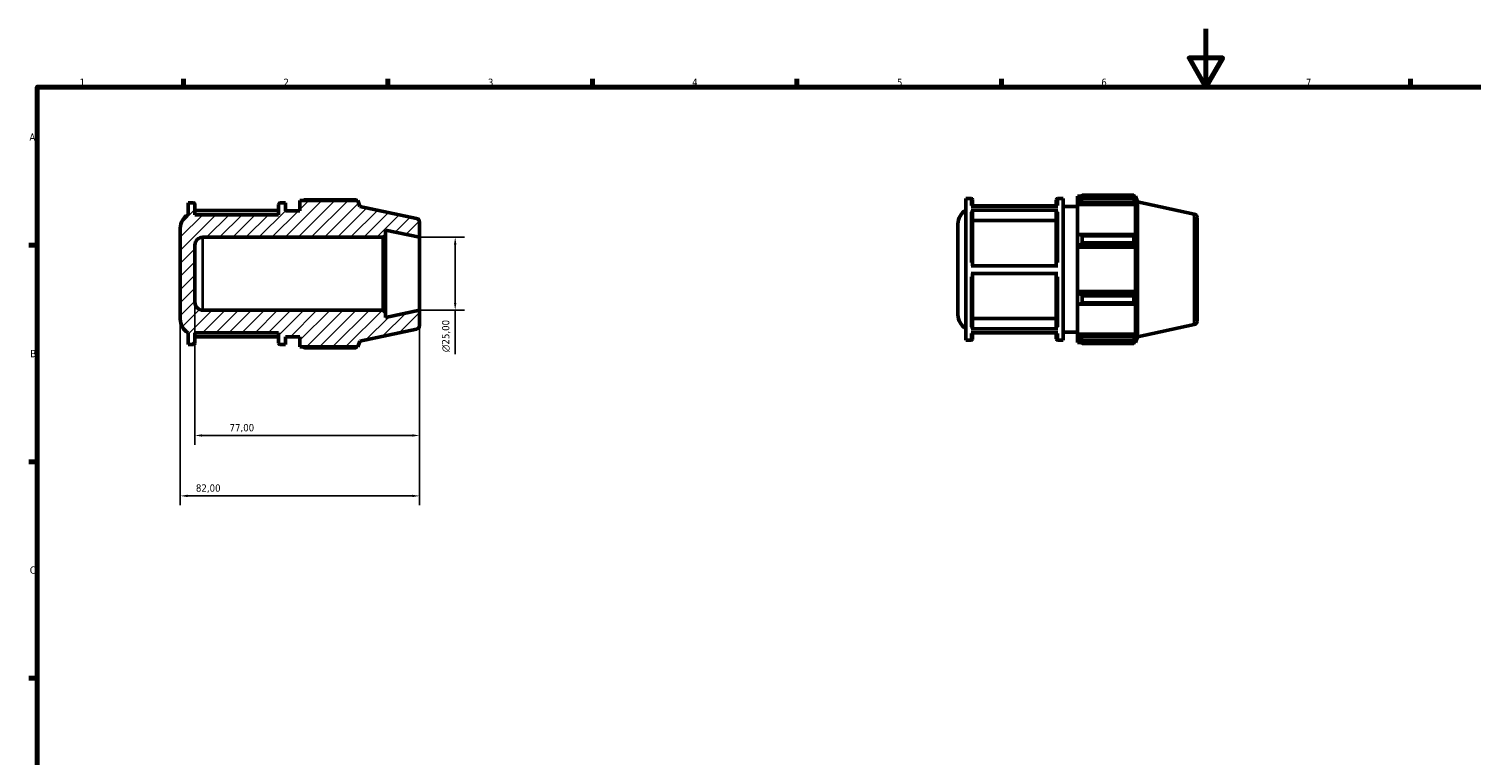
# Model space of a CAD drawing. Header units: millimetres. Extents: x 0 to 914, y 0 to 630.
# Tile 2 of 4: x 17 to 511, y 345 to 594. Entities that reach past the tile are written whole.
import ezdxf

# ---------------------------------------------------------------- set-up
doc = ezdxf.new("R2010")
doc.units = ezdxf.units.MM
for name, color, linetype, lineweight in [('Border (ISO)', 7, 'Continuous', 70), ('Dimension (ISO)', 7, 'Continuous', 25), ('Hatch (ISO)', 7, 'Continuous', 18), ('Visible (ISO)', 7, 'Continuous', 50), ('Visible Narrow (ISO)', 7, 'Continuous', 35)]:
    doc.layers.add(name, color=color, linetype=linetype, lineweight=lineweight)
doc.styles.add('Note Text (ISO)', font='tahoma.ttf')
doc.dimstyles.new('Default (ISO)', dxfattribs={"dimtxt": 2.5, "dimasz": 2.5, "dimexe": 3.175, "dimexo": 0, "dimgap": 0.762, "dimtad": 1, "dimrnd": 1e-08, "dimzin": 0, "dimtxsty": 'Note Text (ISO)', "dimcen": 0.09, "dimdle": 10, "dimclrd": 256, "dimclre": 256, "dimclrt": 232, "dimazin": 0, "dimtfac": 1.40208, "dimtmove": 0, "dimatfit": 3, "dimfxl": 1, "dimtolj": 1, "dimtzin": 0, "dimlwd": -1, "dimlwe": -1, "dimarcsym": 0})

# ---------------------------------------------------------------- blocks, each defined once
blk = doc.blocks.new('Borders Default Border')
at = {"layer": 'Border (ISO)'}
for p, q in [((70.08, 574), (70.08, 576.9)), ((140.17, 574), (140.17, 576.9)), ((210.25, 574), (210.25, 576.9)), ((280.33, 574), (280.33, 576.9)), ((350.42, 574), (350.42, 576.9)), ((490.58, 574), (490.58, 576.9)), ((20, 519.75), (17.1, 519.75)), ((20, 445.5), (17.1, 445.5)), ((20, 371.25), (17.1, 371.25))]:
    blk.add_line(p, q, dxfattribs=at)
at = {"layer": 'Border (ISO)', "flags": 128}
for points in [[(420.5, 594), (420.5, 574), (414.73, 584), (426.27, 584), (420.5, 574)], [(20, 20), (20, 574), (821, 574), (821, 20), (20, 20)]]:
    blk.add_lwpolyline(points, dxfattribs=at)
at = {"layer": 'Border (ISO)', "color": 232, "true_color": 0xca0064, "char_height": 2.5, "attachment_point": 7, "style": 'Note Text (ISO)'}
for s, insert in [('1', (34.48, 574.4)), ('2', (104.37, 574.4)), ('3', (174.43, 574.35)), ('4', (244.42, 574.4)), ('5', (314.64, 574.35)), ('6', (384.66, 574.35)), ('7', (454.77, 574.4)), ('A', (17.29, 555.62)), ('B', (17.59, 481.37)), ('C', (17.43, 407.08))]:
    blk.add_mtext(s, dxfattribs=dict(at, insert=insert))
blk = doc.blocks.new('*D7')
at = {"layer": 'Defpoints', "color": 0, "transparency": 16777216}
for p in [(151, 522.5), (151, 497.5), (163.22, 497.5)]:
    blk.add_point(p, dxfattribs=at)
at = {"layer": 'Dimension (ISO)', "transparency": 16777216}
for p, q in [((151, 522.5), (166.4, 522.5)), ((163.22, 520), (163.22, 500)), ((151, 497.5), (166.4, 497.5)), ((163.22, 497.5), (163.22, 482.37))]:
    blk.add_line(p, q, dxfattribs=at)
for points in [[(162.8, 520), (163.64, 520), (163.22, 522.5)], [(162.8, 500), (163.64, 500), (163.22, 497.5)]]:
    blk.add_solid(points, dxfattribs=at)
at = {"layer": 'Dimension (ISO)', "color": 232, "true_color": 0xca0064, "transparency": 16777216, "insert": (158.7, 483.13), "char_height": 2.5, "attachment_point": 1, "rotation": 90, "style": 'Note Text (ISO)'}
blk.add_mtext('\\A1;\\fAIGDT|b0|i0;\\H2.5000;\\ln\\fTahoma|b0|i0;\\H2.5000;25,00', dxfattribs=at)
blk = doc.blocks.new('*D8')
at = {"layer": 'Defpoints', "color": 0, "transparency": 16777216}
for p in [(74, 500.2), (151, 497.5), (74, 454.54)]:
    blk.add_point(p, dxfattribs=at)
at = {"layer": 'Dimension (ISO)', "transparency": 16777216}
for p, q in [((74, 500.2), (74, 451.37)), ((151, 497.5), (151, 451.37)), ((148.5, 454.54), (76.5, 454.54))]:
    blk.add_line(p, q, dxfattribs=at)
for points in [[(76.5, 454.96), (76.5, 454.12), (74, 454.54)], [(148.5, 454.96), (148.5, 454.12), (151, 454.54)]]:
    blk.add_solid(points, dxfattribs=at)
at = {"layer": 'Dimension (ISO)', "color": 232, "true_color": 0xca0064, "transparency": 16777216, "insert": (85.88, 458.47), "char_height": 2.5, "attachment_point": 1, "style": 'Note Text (ISO)'}
blk.add_mtext('\\A1;77,00', dxfattribs=at)
blk = doc.blocks.new('*D9')
at = {"layer": 'Defpoints', "color": 0, "transparency": 16777216}
for p in [(69, 494.4), (151, 497.5), (69, 433.82)]:
    blk.add_point(p, dxfattribs=at)
at = {"layer": 'Dimension (ISO)', "transparency": 16777216}
for p, q in [((69, 494.4), (69, 430.64)), ((151, 497.5), (151, 430.64)), ((148.5, 433.82), (71.5, 433.82))]:
    blk.add_line(p, q, dxfattribs=at)
for points in [[(71.5, 434.23), (71.5, 433.4), (69, 433.82)], [(148.5, 434.23), (148.5, 433.4), (151, 433.82)]]:
    blk.add_solid(points, dxfattribs=at)
at = {"layer": 'Dimension (ISO)', "color": 232, "true_color": 0xca0064, "transparency": 16777216, "insert": (74.36, 437.76), "char_height": 2.5, "attachment_point": 1, "style": 'Note Text (ISO)'}
blk.add_mtext('\\A1;82,00', dxfattribs=at)

msp = doc.modelspace()

# ---------------------------------------------------------------- hatches: boundary and pattern name
at = {"layer": 'Hatch (ISO)'}
h = msp.add_hatch(dxfattribs=at)
h.set_pattern_fill('ANSI31', color=256, scale=25.4, style=0)
h.set_pattern_definition([(45, (0, 0), (-2.245064, 2.245064), [])])
edge = h.paths.add_edge_path()
edge.add_ellipse((149.75, 527.7378), major_axis=(1.25, 0), ratio=1, start_angle=0, end_angle=78)
edge.add_line((150.0099, 528.9605), (130.5, 533.1074))
edge.add_line((130.5, 533.1074), (129.8493, 535.11))
edge.add_line((129.8493, 535.11), (110, 535.11))
edge.add_line((110, 535.11), (110, 531.6))
edge.add_line((110, 531.6), (105.0429, 531.6))
edge.add_line((105.0429, 531.6), (105.0429, 534.3))
edge.add_line((105.0429, 534.3), (103.2, 534.3))
edge.add_ellipse((103.2, 533.8), major_axis=(0, 0.5), ratio=1, start_angle=0, end_angle=90)
edge.add_line((102.7, 533.8), (102.7, 530.25))
edge.add_line((102.7, 530.25), (74, 530.25))
edge.add_line((74, 530.25), (74, 533.8))
edge.add_ellipse((73.5, 533.8), major_axis=(0.5, 0), ratio=1, start_angle=0, end_angle=90)
edge.add_line((73.5, 534.3), (71.6571, 534.3))
edge.add_line((71.6571, 534.3), (71.6571, 530.25))
edge.add_ellipse((74.4, 525.5985), major_axis=(-2.7429, 4.6515), ratio=1, start_angle=0, end_angle=59.473521)
edge.add_line((69, 525.5985), (69, 494.4015))
edge.add_ellipse((74.4, 494.4015), major_axis=(-5.4, 0), ratio=1, start_angle=0, end_angle=59.473521)
edge.add_line((71.6571, 489.75), (71.6571, 485.7))
edge.add_line((71.6571, 485.7), (73.5, 485.7))
edge.add_ellipse((73.5, 486.2), major_axis=(0, -0.5), ratio=1, start_angle=0, end_angle=90)
edge.add_line((74, 486.2), (74, 489.75))
edge.add_line((74, 489.75), (102.7, 489.75))
edge.add_line((102.7, 489.75), (102.7, 486.2))
edge.add_ellipse((103.2, 486.2), major_axis=(-0.5, 0), ratio=1, start_angle=0, end_angle=90)
edge.add_line((103.2, 485.7), (105.0429, 485.7))
edge.add_line((105.0429, 485.7), (105.0429, 488.4))
edge.add_line((105.0429, 488.4), (110, 488.4))
edge.add_line((110, 488.4), (110, 484.89))
edge.add_line((110, 484.89), (129.8493, 484.89))
edge.add_line((129.8493, 484.89), (130.5, 486.8926))
edge.add_line((130.5, 486.8926), (150.0099, 491.0395))
edge.add_ellipse((149.75, 492.2622), major_axis=(0.2599, -1.2227), ratio=1, start_angle=0, end_angle=78)
edge.add_line((151, 492.2622), (151, 497.5))
edge.add_line((151, 497.5), (139.2857, 495.0101))
edge.add_line((139.2857, 495.0101), (139.2857, 496.75))
edge.add_line((139.2857, 496.75), (138.5357, 497.5))
edge.add_line((138.5357, 497.5), (76.7, 497.5))
edge.add_ellipse((76.7, 500.2), major_axis=(0, -2.7), ratio=1, start_angle=270, end_angle=360, ccw=False)
edge.add_line((74, 500.2), (74, 519.8))
edge.add_ellipse((76.7, 519.8), major_axis=(-2.7, 0), ratio=1, start_angle=270, end_angle=360, ccw=False)
edge.add_line((76.7, 522.5), (138.5357, 522.5))
edge.add_line((138.5357, 522.5), (139.2857, 523.25))
edge.add_line((139.2857, 523.25), (139.2857, 524.9899))
edge.add_line((139.2857, 524.9899), (151, 522.5))
edge.add_line((151, 522.5), (151, 527.7378))

# ---------------------------------------------------------------- linework, layer by layer
at = {"layer": 'Visible (ISO)'}
for p, q in [((73.5, 534.3), (71.6571, 534.3)), ((71.6571, 534.3), (71.6571, 530.25)), ((105.0429, 534.3), (103.2, 534.3)), ((105.0429, 531.6), (105.0429, 534.3)), ((129.8493, 535.11), (110, 535.11)), ((110, 535.11), (110, 531.6)), ((129.2352, 535.4051), (111.62, 535.4051)), ((130.5, 533.1074), (129.8493, 535.11)), ((338.1884, 487.2198), (338.1884, 535.8198)), ((338.1884, 535.8198), (340.0312, 535.8198)), ((340.5312, 535.3198), (340.5312, 533.149)), ((369.2312, 533.149), (369.2312, 535.3198)), ((369.7312, 535.8198), (371.5741, 535.8198)), ((371.5741, 487.2198), (371.5741, 535.8198)), ((376.5312, 536.6298), (376.5312, 535.7251)), ((376.5312, 536.6298), (377.6806, 536.6298)), ((377.0712, 536.2401), (376.5312, 535.7251)), ((376.5312, 534.0321), (376.5312, 535.7251)), ((376.5312, 534.0321), (377.0712, 534.5111)), ((376.5312, 533.7926), (376.5312, 534.0321)), ((377.0712, 534.5111), (396.1174, 534.5111)), ((378.1512, 536.9248), (378.1512, 535.9485)), ((378.1512, 536.9248), (395.7664, 536.9248)), ((395.7664, 535.9485), (378.1512, 535.9485)), ((395.7664, 535.9485), (395.7664, 536.9248)), ((395.9193, 536.6298), (396.3805, 536.6298)), ((396.3805, 535.4676), (396.1174, 536.2401)), ((396.1174, 534.5111), (396.3805, 533.7926)), ((397.0312, 534.6272), (396.3805, 536.6298)), ((396.3805, 535.4676), (396.3805, 536.6298)), ((397.0312, 488.4124), (397.0312, 534.6272)), ((416.5411, 530.4802), (397.0312, 534.6272)), ((74, 530.25), (74, 533.8)), ((102.7, 531.7441), (74, 531.7441)), ((102.7, 530.25), (74, 530.25)), ((102.7, 533.8), (102.7, 530.25)), ((110, 531.6), (105.0429, 531.6)), ((150.0099, 528.9605), (130.5, 533.1074)), ((340.0312, 533.149), (369.7312, 533.149)), ((369.7312, 531.7867), (340.0312, 531.7867)), ((369.2312, 533.2639), (340.5312, 533.2639)), ((340.5312, 531.3529), (340.5312, 512.7426)), ((369.2312, 512.7426), (369.2312, 531.3529)), ((371.5741, 533.1198), (376.5312, 533.1198)), ((376.5312, 533.7926), (376.5312, 523.239)), ((376.5312, 533.7926), (396.3805, 533.7926)), ((396.3805, 523.1143), (396.3805, 533.7926)), ((417.5312, 529.2576), (417.5312, 493.782)), ((69, 525.5985), (69, 494.4015)), ((139.2857, 523.25), (139.2857, 524.9899)), ((139.2857, 524.9899), (151, 522.5)), ((151, 522.5), (151, 527.7378)), ((335.5312, 495.9213), (335.5312, 527.1183)), ((369.2312, 528.2715), (340.5312, 528.2715)), ((74, 500.2), (74, 519.8)), ((76.7, 522.5), (138.5357, 522.5)), ((138.5357, 522.5), (139.2857, 523.25)), ((138.5357, 522.5), (138.5357, 497.5)), ((139.2857, 496.75), (139.2857, 523.25)), ((151, 497.5), (151, 522.5)), ((377.0712, 523.4883), (376.5312, 523.239)), ((376.5312, 519.1517), (376.5312, 523.239)), ((376.5312, 519.1517), (377.0712, 519.3141)), ((376.5312, 519.0705), (376.5312, 519.1517)), ((376.5312, 519.0705), (376.5312, 503.9691)), ((376.5312, 519.0705), (396.3805, 519.0705)), ((396.1174, 523.4883), (377.0712, 523.4883)), ((377.0712, 519.3141), (396.1174, 519.3141)), ((378.1512, 523.0192), (378.1512, 520.6622)), ((378.1512, 523.0192), (395.7664, 523.0192)), ((395.7664, 520.6622), (378.1512, 520.6622)), ((395.7664, 520.6622), (395.7664, 523.0192)), ((396.3805, 523.1143), (396.1174, 523.4883)), ((396.1174, 519.3141), (396.3805, 519.0705)), ((396.3805, 503.9691), (396.3805, 519.0705)), ((340.0312, 512.7426), (369.7312, 512.7426)), ((369.7312, 510.0426), (340.0312, 510.0426)), ((340.5312, 510.0426), (340.5312, 491.547)), ((369.2312, 491.547), (369.2312, 510.0426)), ((376.5312, 503.8879), (376.5312, 503.9691)), ((376.5312, 503.9691), (396.3805, 503.9691)), ((376.5312, 499.8006), (376.5312, 503.8879)), ((377.0712, 503.7255), (376.5312, 503.8879)), ((376.5312, 499.8006), (377.0712, 499.5513)), ((376.5312, 499.8006), (376.5312, 489.2469)), ((396.1174, 503.7255), (377.0712, 503.7255)), ((377.0712, 499.5513), (396.1174, 499.5513)), ((378.1512, 502.3774), (378.1512, 500.0203)), ((378.1512, 502.3774), (395.7664, 502.3774)), ((395.7664, 500.0203), (378.1512, 500.0203)), ((395.7664, 500.0203), (395.7664, 502.3774)), ((396.3805, 503.9691), (396.1174, 503.7255)), ((396.1174, 499.5513), (396.3805, 499.9253)), ((396.3805, 489.2469), (396.3805, 499.9253)), ((138.5357, 497.5), (76.7, 497.5)), ((139.2857, 496.75), (138.5357, 497.5)), ((151, 497.5), (139.2857, 495.0101)), ((139.2857, 495.0101), (139.2857, 496.75)), ((151, 492.2622), (151, 497.5)), ((340.5312, 494.6262), (369.2312, 494.6262)), ((71.6571, 489.75), (71.6571, 485.7)), ((74, 486.2), (74, 489.75)), ((74, 489.75), (102.7, 489.75)), ((102.7, 489.75), (102.7, 486.2)), ((130.5, 486.8926), (150.0099, 491.0395)), ((340.0312, 491.1135), (369.7312, 491.1135)), ((369.7312, 489.7757), (340.0312, 489.7757)), ((340.5312, 489.7757), (340.5312, 487.7198)), ((369.2312, 487.7198), (369.2312, 489.7757)), ((371.5741, 489.9198), (376.5312, 489.9198)), ((416.5411, 492.5593), (397.0312, 488.4124)), ((71.6571, 485.7), (73.5, 485.7)), ((74, 488.3708), (102.7, 488.3708)), ((103.2, 485.7), (105.0429, 485.7)), ((105.0429, 485.7), (105.0429, 488.4)), ((105.0429, 488.4), (110, 488.4)), ((110, 488.4), (110, 484.89)), ((110, 484.89), (129.8493, 484.89)), ((111.62, 484.5949), (129.2352, 484.5949)), ((129.8493, 484.89), (130.5, 486.8926)), ((338.1884, 487.2198), (340.0312, 487.2198)), ((369.7312, 487.2198), (371.5741, 487.2198)), ((376.5312, 489.0075), (376.5312, 489.2469)), ((376.5312, 489.2469), (396.3805, 489.2469)), ((376.5312, 487.3144), (376.5312, 489.0075)), ((377.0712, 488.5285), (376.5312, 489.0075)), ((376.5312, 487.3144), (377.0712, 486.7994)), ((376.5312, 487.3144), (376.5312, 486.4098)), ((376.5312, 486.4098), (377.6806, 486.4098)), ((396.1174, 488.5285), (377.0712, 488.5285)), ((378.1512, 487.0911), (378.1512, 486.1147)), ((378.1512, 487.0911), (395.7664, 487.0911)), ((395.7664, 486.1147), (378.1512, 486.1147)), ((395.7664, 486.1147), (395.7664, 487.0911)), ((395.9193, 486.4098), (396.3805, 486.4098)), ((396.3805, 489.2469), (396.1174, 488.5285)), ((396.1174, 486.7994), (396.3805, 487.572)), ((397.0312, 488.4124), (396.3805, 486.4098)), ((396.3805, 486.4098), (396.3805, 487.572))]:
    msp.add_line(p, q, dxfattribs=at)
for centre, radius, start, end in [((73.5, 533.8), 0.5, 0, 90), ((103.2, 533.8), 0.5, 90, 180), ((340.0312, 535.3198), 0.5, 0, 90), ((369.7312, 535.3198), 0.5, 90, 180), ((74.4, 525.5985), 5.4, 120.526479, 180), ((149.75, 527.7378), 1.25, 0, 78), ((340.9312, 527.1183), 5.4, 120.526479, 180), ((416.2812, 529.2576), 1.25, 0, 78), ((76.7, 519.8), 2.7, 90, 180), ((76.7, 500.2), 2.7, 180, 270), ((74.4, 494.4015), 5.4, 180, 239.473521), ((340.9312, 495.9213), 5.4, 180, 239.473521), ((149.75, 492.2622), 1.25, 282, 0), ((416.2812, 493.782), 1.25, 282, 0), ((73.5, 486.2), 0.5, 270, 0), ((103.2, 486.2), 0.5, 180, 270), ((340.0312, 487.7198), 0.5, 270, 0), ((369.7312, 487.7198), 0.5, 180, 270)]:
    msp.add_arc(centre, radius, start, end, dxfattribs=at)
for points, weights in [([(111.1494, 535.11), (111.3807, 535.2562), (111.62, 535.4051)], [1.01000742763, 1.01175664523, 1.01335873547]), ([(129.3881, 535.11), (129.313, 535.2562), (129.2352, 535.4051)], [1.00127282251, 1.00071034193, 1]), ([(378.1512, 536.9248), (377.5896, 536.5755), (377.0712, 536.2401)], [1.01335873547, 1.0096061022, 1.00504624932]), ([(377.0712, 534.5111), (377.5896, 535.2151), (378.1512, 535.9485)], [1.00504624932, 1.0096061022, 1.01335873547]), ([(395.7664, 536.9248), (395.9489, 536.5755), (396.1174, 536.2401)], [1, 1.0016690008, 1.00252173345]), ([(396.1174, 534.5111), (395.9489, 535.2151), (395.7664, 535.9485)], [1.00252173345, 1.0016690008, 1]), ([(378.1512, 523.0192), (377.5896, 523.2586), (377.0712, 523.4883)], [1.01335873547, 1.0096061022, 1.00504624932]), ([(377.0712, 519.3141), (377.5896, 519.9744), (378.1512, 520.6622)], [1.00504624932, 1.0096061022, 1.01335873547]), ([(395.7664, 523.0192), (395.9489, 523.2586), (396.1174, 523.4883)], [1, 1.0016690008, 1.00252173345]), ([(396.1174, 519.3141), (395.9489, 519.9744), (395.7664, 520.6622)], [1.00252173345, 1.0016690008, 1]), ([(378.1512, 502.3774), (377.5896, 503.0652), (377.0712, 503.7255)], [1.01335873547, 1.0096061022, 1.00504624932]), ([(377.0712, 499.5513), (377.5896, 499.781), (378.1512, 500.0203)], [1.00504624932, 1.0096061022, 1.01335873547]), ([(395.7664, 502.3774), (395.9489, 503.0652), (396.1174, 503.7255)], [1, 1.0016690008, 1.00252173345]), ([(396.1174, 499.5513), (395.9489, 499.781), (395.7664, 500.0203)], [1.00252173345, 1.0016690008, 1]), ([(111.62, 484.5949), (111.3807, 484.7438), (111.1494, 484.89)], [1.01335873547, 1.01175664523, 1.01000742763]), ([(129.2352, 484.5949), (129.313, 484.7438), (129.3881, 484.89)], [1, 1.00071034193, 1.00127282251]), ([(378.1512, 487.0911), (377.5896, 487.8244), (377.0712, 488.5285)], [1.01335873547, 1.0096061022, 1.00504624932]), ([(377.0712, 486.7994), (377.5896, 486.4641), (378.1512, 486.1147)], [1.00504624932, 1.0096061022, 1.01335873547]), ([(395.7664, 487.0911), (395.9489, 487.8244), (396.1174, 488.5285)], [1, 1.0016690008, 1.00252173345]), ([(396.1174, 486.7994), (395.9489, 486.4641), (395.7664, 486.1147)], [1.00252173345, 1.0016690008, 1])]:
    msp.add_rational_spline(points, weights, degree=2, dxfattribs=at)
for points, knots in [([(340.0312, 531.7867), (340.0929, 531.7867), (340.1655, 531.7742), (340.2795, 531.7333), (340.341, 531.6976), (340.4283, 531.6219), (340.4695, 531.5685), (340.5168, 531.4695), (340.5312, 531.4065), (340.5312, 531.3529)], [0, 0, 0, 0, 0.0185009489, 0.0185009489, 0.0370194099, 0.0370194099, 0.0555595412, 0.0555595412, 0.074118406, 0.074118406, 0.074118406, 0.074118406]), ([(369.2312, 531.3529), (369.2312, 531.4065), (369.2457, 531.4695), (369.293, 531.5685), (369.3341, 531.6219), (369.4214, 531.6976), (369.483, 531.7333), (369.597, 531.7742), (369.6695, 531.7867), (369.7312, 531.7867)], [0.2223603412, 0.2223603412, 0.2223603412, 0.2223603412, 0.240919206, 0.240919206, 0.2594593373, 0.2594593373, 0.2779777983, 0.2779777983, 0.2964787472, 0.2964787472, 0.2964787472, 0.2964787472]), ([(340.5312, 491.547), (340.5312, 491.4935), (340.5168, 491.4305), (340.4695, 491.3316), (340.4283, 491.2782), (340.3411, 491.2026), (340.2795, 491.1669), (340.1655, 491.126), (340.0929, 491.1135), (340.0312, 491.1135)], [0.22229224, 0.22229224, 0.22229224, 0.22229224, 0.2408363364, 0.2408363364, 0.2593676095, 0.2593676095, 0.2778840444, 0.2778840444, 0.2963884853, 0.2963884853, 0.2963884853, 0.2963884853]), ([(369.7312, 491.1135), (369.6695, 491.1135), (369.5969, 491.126), (369.4829, 491.1669), (369.4214, 491.2026), (369.3341, 491.2782), (369.2929, 491.3316), (369.2457, 491.4305), (369.2312, 491.4935), (369.2312, 491.547)], [0, 0, 0, 0, 0.0185044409, 0.0185044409, 0.0370208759, 0.0370208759, 0.0555521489, 0.0555521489, 0.0740962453, 0.0740962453, 0.0740962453, 0.0740962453])]:
    msp.add_open_spline(points, degree=3, knots=knots, dxfattribs=at)
at = {"layer": 'Visible Narrow (ISO)'}
for p, q in [((340.0312, 533.405), (340.0312, 535.813)), ((369.7312, 535.813), (369.7312, 533.405)), ((340.0312, 513.8767), (340.0312, 531.1373)), ((369.7312, 531.1373), (369.7312, 513.8767)), ((416.5411, 492.7928), (416.5411, 530.2468)), ((76.7, 497.6539), (76.7, 522.3461)), ((340.0312, 491.7531), (340.0312, 508.9095)), ((369.7312, 508.9095), (369.7312, 491.7531)), ((340.0312, 487.2263), (340.0312, 489.5305)), ((369.7312, 489.5305), (369.7312, 487.2263))]:
    msp.add_line(p, q, dxfattribs=at)

# ---------------------------------------------------------------- block references
msp.add_blockref('Borders Default Border', (0, 0))

# ---------------------------------------------------------------- dimensions: what is measured, and where the dimension line sits
at = {"layer": 'Dimension (ISO)'}
dim = msp.add_linear_dim(base=(163.2209, 497.5), p1=(151, 522.5), p2=(151, 497.5), angle=90, text='\\fAIGDT|b0|i0;\\H2.5000;\\ln\\fTahoma|b0|i0;\\H2.5000;<>', dimstyle='Default (ISO)', override={"dimdec": 2, "dimtp": 0, "dimtm": 0, "dimtdec": 2, "dimtofl": 0, "dimatfit": 2}, dxfattribs=at)
dim.commit()
dim.dimension.update_dxf_attribs({"geometry": '*D7', "text_midpoint": (163.2209, 488.6828), "dimtype": 160})
for base, p2, picture, middle in [((74, 454.54), (74, 500.2), '*D8', (90, 454.54)), ((69, 433.8167), (69, 494.4015), '*D9', (78.5, 433.8167))]:
    dim = msp.add_linear_dim(base=base, p1=(151, 497.5), p2=p2, angle=180, dimstyle='Default (ISO)', override={"dimdec": 2, "dimtp": 0, "dimtm": 0, "dimtdec": 2, "dimtofl": 0, "dimatfit": 1}, dxfattribs=at)
    dim.commit()
    dim.dimension.update_dxf_attribs({"geometry": picture, "text_midpoint": middle, "dimtype": 160})

doc.saveas('drawing.dxf')
